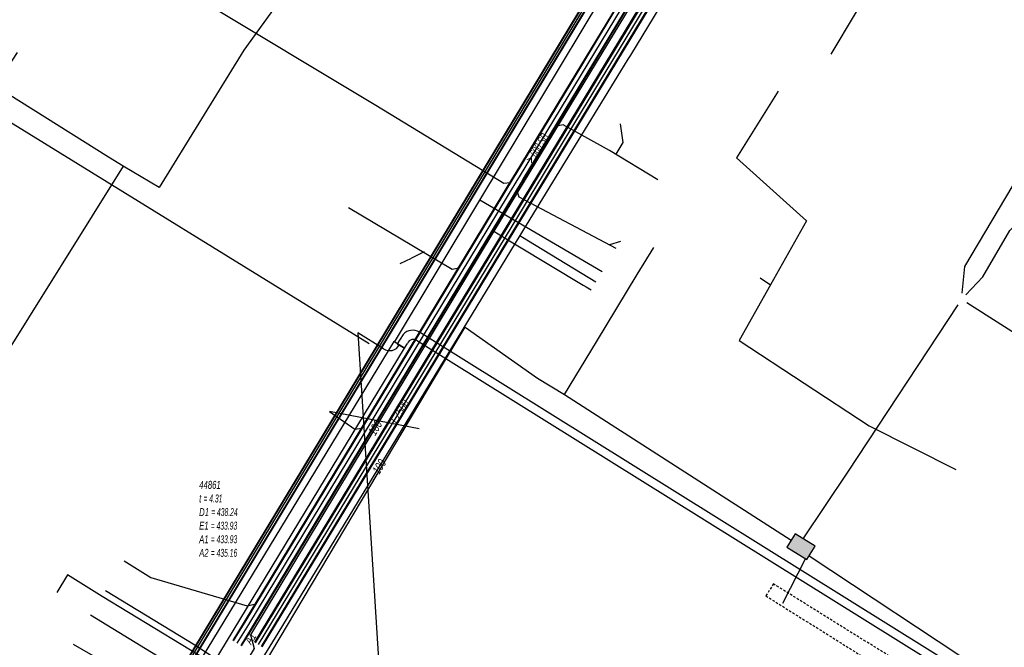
# Model space of a CAD drawing. Header units: metres. Extents: x 2695563 to 2696938, y 1260544 to 1262032.
# Tile 166 of 256: x 2696148 to 2696211, y 1261614 to 1261654. Entities that reach past the tile are written whole.
import ezdxf

# ---------------------------------------------------------------- set-up
doc = ezdxf.new("R2010")
doc.units = ezdxf.units.M
doc.linetypes.add('AUSGEZOGEN', pattern=[0])
doc.linetypes.add('STRICHLINIE2_S3', pattern=[0.25, 0.15, -0.1])
for name, color, linetype in [('AW_LK_ Haltung Text', 7, 'AUSGEZOGEN'), ('AW_LK_Andere Bauwerke Detailpolygon', 24, 'AUSGEZOGEN'), ('AW_LK_Ein-Auslauftext', 24, 'AUSGEZOGEN'), ('AW_LK_Haltung', 24, 'AUSGEZOGEN'), ('AW_LK_Normschacht Text', 24, 'AUSGEZOGEN'), ('EW_LK_Trasseabs', 1, 'AUSGEZOGEN'), ('EW_LK_Trasserand', 1, 'AUSGEZOGEN'), ('FM_LK_SW_BAUWERK', 94, 'AUSGEZOGEN'), ('FM_LK_SW_TRASSEKANTE', 94, 'AUSGEZOGEN'), ('GA_LK_Leitung', 32, 'AUSGEZOGEN'), ('GA_LK_Leitung_Text', 32, 'AUSGEZOGEN'), ('TV_LK_LEITUNG', 92, 'AUSGEZOGEN'), ('WA_LK_Leitung', 171, 'AUSGEZOGEN'), ('WA_LK_Leitung_Text', 171, 'AUSGEZOGEN')]:
    doc.layers.add(name, color=color, linetype=linetype)
doc.styles.add('ARIAL', font='arial.ttf')
pattern_1 = [(0, (2708005, 1273150), (6075, 6075), [6075, -6075]), (90, (2708005, 1273150), (-6075, 6075), [6075, -6075])]

# ---------------------------------------------------------------- blocks, each defined once
blk = doc.blocks.new('COMPLEXOBJECT_1659')
at = {"layer": 'EW_LK_Trasserand', "color": 1, "linetype": 'AUSGEZOGEN', "transparency": 33554687}
blk.add_line((6171.74, 11633.382), (6171.916, 11633.684), dxfattribs=at)
for points in [[(6171.651, 11634.252), (6171.271, 11633.662), (6171.74, 11633.382)], [(6172.557, 11633.847), (6213.047, 11608.593), (6213.322, 11609.034), (6172.674, 11634.387)]]:
    blk.add_lwpolyline(points, dxfattribs=at)
for centre, radius, start, end in [((6172.241, 11633.728), 0.789, 56.67977, 138.35541), ((6172.3, 11633.515), 0.419, 52.2353, 156.29942)]:
    blk.add_arc(centre, radius, start, end, dxfattribs=at)

msp = doc.modelspace()

# ---------------------------------------------------------------- hatches: boundary and pattern name
at = {"layer": 'EW_LK_Trasserand', "lineweight": 18, "transparency": 33554687}
h = msp.add_hatch(dxfattribs=at)
h.set_pattern_fill('MUSTER', color=1, scale=6075, style=0, pattern_type=2)
h.set_pattern_definition(pattern_1)
h.paths.add_polyline_path([(2696172.71, 1261633.192), (2696172.886, 1261633.494), (2696172.897, 1261633.516), (2696172.908, 1261633.538), (2696172.921, 1261633.559), (2696172.936, 1261633.579), (2696172.951, 1261633.598), (2696172.968, 1261633.616), (2696172.985, 1261633.633), (2696173.004, 1261633.649), (2696173.023, 1261633.664), (2696173.043, 1261633.678), (2696173.064, 1261633.691), (2696173.086, 1261633.702), (2696173.108, 1261633.712), (2696173.131, 1261633.721), (2696173.155, 1261633.729), (2696173.179, 1261633.735), (2696173.203, 1261633.739), (2696173.227, 1261633.743), (2696173.252, 1261633.744), (2696173.276, 1261633.745), (2696173.301, 1261633.744), (2696173.325, 1261633.741), (2696173.349, 1261633.737), (2696173.373, 1261633.732), (2696173.397, 1261633.725), (2696173.42, 1261633.717), (2696173.443, 1261633.708), (2696173.465, 1261633.697), (2696173.486, 1261633.685), (2696173.507, 1261633.671), (2696173.527, 1261633.657), (2696214.017, 1261608.403), (2696214.292, 1261608.844), (2696173.644, 1261634.197), (2696173.613, 1261634.216), (2696173.582, 1261634.234), (2696173.549, 1261634.25), (2696173.516, 1261634.265), (2696173.482, 1261634.278), (2696173.448, 1261634.29), (2696173.413, 1261634.3), (2696173.378, 1261634.309), (2696173.342, 1261634.316), (2696173.306, 1261634.321), (2696173.27, 1261634.324), (2696173.234, 1261634.326), (2696173.198, 1261634.327), (2696173.162, 1261634.325), (2696173.125, 1261634.322), (2696173.089, 1261634.317), (2696173.054, 1261634.311), (2696173.018, 1261634.303), (2696172.983, 1261634.293), (2696172.949, 1261634.282), (2696172.915, 1261634.269), (2696172.882, 1261634.255), (2696172.849, 1261634.239), (2696172.817, 1261634.222), (2696172.786, 1261634.203), (2696172.756, 1261634.183), (2696172.727, 1261634.161), (2696172.699, 1261634.138), (2696172.672, 1261634.114), (2696172.646, 1261634.089), (2696172.621, 1261634.062), (2696172.241, 1261633.472)], flags=0)
h = msp.add_hatch(dxfattribs=at)
h.set_pattern_fill('MUSTER', color=1, scale=6075, style=0, pattern_type=2)
h.set_pattern_definition(pattern_1)
h.paths.add_polyline_path([(2696156.824, 1261606.83), (2696160.565, 1261613.175), (2696172.71, 1261633.192), (2696172.026, 1261633.607), (2696159.879, 1261613.587), (2696156.088, 1261607.275)], flags=0)
at = {"layer": 'FM_LK_SW_BAUWERK', "transparency": 33554687}
msp.add_hatch(color=7, dxfattribs=at).paths.add_polyline_path([(2696197.477, 1261621.424), (2696196.947, 1261620.576), (2696198.219, 1261619.781), (2696198.749, 1261620.629)])

# ---------------------------------------------------------------- linework, layer by layer
at = {"layer": 'AW_LK_Andere Bauwerke Detailpolygon', "color": 24, "linetype": 'STRICHLINIE2_S3', "transparency": 33554687}
msp.add_lwpolyline([(2696196.102, 1261618.234), (2696195.62, 1261617.485), (2696220.073, 1261602.093), (2696223.631, 1261607.664), (2696242.461, 1261595.68), (2696242.983, 1261596.522), (2696223.303, 1261609.046), (2696219.763, 1261603.484), (2696196.102, 1261618.234)], close=True, dxfattribs=at)
at = {"layer": 'AW_LK_Haltung', "color": 24, "linetype": 'AUSGEZOGEN', "transparency": 33554687}
for p, q in [((2696155.29, 1261657.98), (2696170.892, 1261648.599)), ((2696188.771, 1261643.86), (2696185.694, 1261645.729)), ((2696186.392, 1261639.945), (2696185.699, 1261639.737)), ((2696173.949, 1261639.295), (2696173.144, 1261638.908)), ((2696172.424, 1261638.559), (2696173.144, 1261638.908)), ((2696173.641, 1261628.077), (2696167.948, 1261629.181)), ((2696154.92, 1261619.71), (2696156.62, 1261618.64)), ((2696151.69, 1261614.42), (2696153.5, 1261613.39))]:
    msp.add_line(p, q, dxfattribs=at)
at = {"layer": 'AW_LK_Haltung', "linetype": 'AUSGEZOGEN', "transparency": 33554687}
for p, q in [((2696183.226, 1261650.016), (2696187.576, 1261657.22)), ((2696183.243, 1261650.005), (2696187.593, 1261657.209)), ((2696183.261, 1261649.995), (2696187.611, 1261657.199)), ((2696183.739, 1261649.705), (2696188.089, 1261656.909)), ((2696183.757, 1261649.695), (2696188.107, 1261656.899)), ((2696183.774, 1261649.684), (2696188.124, 1261656.888)), ((2696179.719, 1261644.216), (2696183.226, 1261650.016)), ((2696179.736, 1261644.205), (2696183.243, 1261650.005)), ((2696179.754, 1261644.195), (2696183.261, 1261649.995)), ((2696180.232, 1261643.905), (2696183.739, 1261649.705)), ((2696180.25, 1261643.895), (2696183.757, 1261649.695)), ((2696180.267, 1261643.884), (2696183.774, 1261649.684)), ((2696179.577, 1261643.982), (2696179.719, 1261644.216)), ((2696179.594, 1261643.971), (2696179.736, 1261644.205)), ((2696179.612, 1261643.961), (2696179.754, 1261644.195)), ((2696170.567, 1261629.082), (2696179.577, 1261643.982)), ((2696170.584, 1261629.071), (2696179.594, 1261643.971)), ((2696170.602, 1261629.061), (2696179.612, 1261643.961)), ((2696171.08, 1261628.771), (2696180.09, 1261643.671)), ((2696171.098, 1261628.761), (2696180.108, 1261643.661)), ((2696171.115, 1261628.75), (2696180.125, 1261643.65)), ((2696180.09, 1261643.671), (2696180.232, 1261643.905)), ((2696180.108, 1261643.661), (2696180.25, 1261643.895)), ((2696180.125, 1261643.65), (2696180.267, 1261643.884)), ((2696162.558, 1261615.84), (2696170.567, 1261629.082)), ((2696162.576, 1261615.829), (2696170.584, 1261629.071)), ((2696162.593, 1261615.819), (2696170.602, 1261629.061)), ((2696163.071, 1261615.527), (2696171.08, 1261628.771)), ((2696163.088, 1261615.517), (2696171.098, 1261628.761)), ((2696163.106, 1261615.506), (2696171.115, 1261628.75)), ((2696161.829, 1261614.655), (2696162.558, 1261615.84)), ((2696161.847, 1261614.644), (2696162.576, 1261615.829)), ((2696161.864, 1261614.634), (2696162.593, 1261615.819)), ((2696162.34, 1261614.34), (2696163.071, 1261615.527)), ((2696162.357, 1261614.33), (2696163.088, 1261615.517)), ((2696162.375, 1261614.319), (2696163.106, 1261615.506))]:
    msp.add_line(p, q, dxfattribs=at)
at = {"layer": 'AW_LK_Haltung', "color": 255, "transparency": 33554687}
for p, q in [((2696183.5, 1261649.85), (2696187.85, 1261657.054)), ((2696179.993, 1261644.05), (2696183.5, 1261649.85)), ((2696179.851, 1261643.816), (2696179.993, 1261644.05)), ((2696170.841, 1261628.916), (2696179.851, 1261643.816)), ((2696162.832, 1261615.673), (2696170.841, 1261628.916)), ((2696162.102, 1261614.487), (2696162.832, 1261615.673))]:
    msp.add_line(p, q, dxfattribs=at)
at = {"layer": 'AW_LK_Haltung', "color": 24, "linetype": 'AUSGEZOGEN', "transparency": 33554687}
for points in [[(2696170.892, 1261648.599), (2696178.991, 1261643.657), (2696179.41, 1261643.703)], [(2696185.694, 1261645.729), (2696182.752, 1261647.344), (2696182.251, 1261647.244)], [(2696186.372, 1261647.423), (2696186.547, 1261646.224), (2696186.109, 1261645.498)], [(2696186.13, 1261639.51), (2696179.967, 1261642.763), (2696179.824, 1261643.216)], [(2696169.142, 1261642.118), (2696175.723, 1261638.202), (2696176.148, 1261638.294)], [(2696167.948, 1261629.181), (2696169.551, 1261628.062), (2696169.996, 1261628.125)], [(2696156.62, 1261618.64), (2696162.724, 1261616.847), (2696163.276, 1261616.977)]]:
    msp.add_lwpolyline(points, dxfattribs=at)
at = {"layer": 'EW_LK_Trasseabs', "color": 1, "linetype": 'AUSGEZOGEN', "transparency": 33554687}
for p, q in [((2696177.487, 1261642.578), (2696187.655, 1261659.484)), ((2696170.459, 1261633.459), (2696138.076, 1261653.442)), ((2696172.077, 1261633.577), (2696177.487, 1261642.578)), ((2696185.234, 1261638.039), (2696177.487, 1261642.578)), ((2696171.373, 1261633.153), (2696169.746, 1261634.152)), ((2696169.746, 1261634.152), (2696171.203, 1261610.969)), ((2696151.329, 1261618.825), (2696150.656, 1261617.703)), ((2696153.527, 1261617.444), (2696151.329, 1261618.825)), ((2696160.222, 1261613.381), (2696153.527, 1261617.444))]:
    msp.add_line(p, q, dxfattribs=at)
msp.add_arc((2696171.762, 1261633.715), 0.683, 235.33169, 332.55103, dxfattribs=at)
at = {"layer": 'EW_LK_Trasserand', "color": 1, "linetype": 'AUSGEZOGEN', "transparency": 33554687}
msp.add_lwpolyline([(2696156.824, 1261606.83), (2696160.565, 1261613.175), (2696172.71, 1261633.192), (2696172.026, 1261633.607), (2696159.879, 1261613.587), (2696156.088, 1261607.275), (2696156.824, 1261606.83)], close=True, dxfattribs=at)
at = {"layer": 'FM_LK_SW_BAUWERK', "color": 94, "transparency": 33554687}
msp.add_lwpolyline([(2696197.477, 1261621.424), (2696196.947, 1261620.576), (2696198.219, 1261619.781), (2696198.749, 1261620.629), (2696197.477, 1261621.424)], close=True, dxfattribs=at)
at = {"layer": 'FM_LK_SW_TRASSEKANTE', "color": 94, "linetype": 'AUSGEZOGEN', "transparency": 33554687}
for p, q in [((2696182.841, 1261630.249), (2696197.217, 1261621.009)), ((2696198.123, 1261619.841), (2696196.663, 1261617.001)), ((2696198.367, 1261620.017), (2696216.295, 1261608.18))]:
    msp.add_line(p, q, dxfattribs=at)
for points in [[(2696208.064, 1261636.671), (2696208.237, 1261638.361), (2696216.903, 1261652.961), (2696217.413, 1261653.821), (2696205.262, 1261661.077), (2696204.955, 1261660.561), (2696203.334, 1261657.84), (2696201.274, 1261654.411), (2696199.729, 1261651.84)], [(2696208.297, 1261636.565), (2696209.368, 1261637.705), (2696211.077, 1261640.648), (2696214.008, 1261643.403), (2696216.856, 1261646.213), (2696219.64, 1261648.96)], [(2696182.841, 1261630.249), (2696184.866, 1261633.582), (2696187.463, 1261637.855), (2696188.501, 1261639.564)], [(2696197.982, 1261621.108), (2696200.813, 1261625.336), (2696207.803, 1261635.939)], [(2696216.51, 1261631.01), (2696212.66, 1261633.32), (2696208.36, 1261636.058)], [(2696157.98, 1261603.083), (2696160.595, 1261607.728), (2696174.67, 1261631.391), (2696176.558, 1261634.518), (2696181.132, 1261631.287), (2696182.841, 1261630.249)]]:
    msp.add_lwpolyline(points, dxfattribs=at)
at = {"layer": 'GA_LK_Leitung', "linetype": 'AUSGEZOGEN', "transparency": 33554687}
for p, q in [((2696202.488, 1261685.574), (2696158.703, 1261613.101)), ((2696202.504, 1261685.565), (2696158.719, 1261613.092)), ((2696202.52, 1261685.555), (2696158.735, 1261613.082)), ((2696202.744, 1261685.419), (2696158.959, 1261612.946)), ((2696202.76, 1261685.409), (2696158.975, 1261612.936)), ((2696202.776, 1261685.4), (2696158.991, 1261612.927))]:
    msp.add_line(p, q, dxfattribs=at)
at = {"layer": 'GA_LK_Leitung', "color": 255, "linetype": 'AUSGEZOGEN', "transparency": 33554687}
msp.add_line((2696202.632, 1261685.487), (2696158.847, 1261613.014), dxfattribs=at)
at = {"layer": 'GA_LK_Leitung', "color": 32, "linetype": 'AUSGEZOGEN', "transparency": 33554687}
for points in [[(2696204.82, 1261686.66), (2696202.14, 1261682.27), (2696202.62, 1261680.63), (2696178.361, 1261640.607), (2696162.93, 1261615.02), (2696163.17, 1261614.14), (2696162.68, 1261613.34), (2696161.884, 1261613.218), (2696161.552, 1261612.741), (2696161.432, 1261612.568)], [(2696178.361, 1261640.607), (2696179.472, 1261639.937), (2696179.883, 1261639.689), (2696184.029, 1261637.189), (2696184.222, 1261637.073), (2696184.533, 1261636.885)], [(2696160.71, 1261611.404), (2696159.507, 1261612.141), (2696159.294, 1261612.271), (2696159.03, 1261612.433), (2696158.698, 1261612.637), (2696158.348, 1261612.851), (2696158.084, 1261613.013), (2696152.803, 1261616.25)]]:
    msp.add_lwpolyline(points, dxfattribs=at)
at = {"layer": 'TV_LK_LEITUNG', "color": 92, "linetype": 'AUSGEZOGEN', "transparency": 33554687}
for p, q in [((2696154.862, 1261644.741), (2696143.584, 1261626.663)), ((2696195.247, 1261637.648), (2696195.909, 1261637.205))]:
    msp.add_line(p, q, dxfattribs=at)
for points in [[(2696193.574, 1261675.006), (2696187.424, 1261665.953), (2696176.23, 1261672.626), (2696171.399, 1261664.389), (2696162.513, 1261652.085), (2696157.149, 1261643.387), (2696154.862, 1261644.741)], [(2696154.862, 1261644.741), (2696153.927, 1261645.294), (2696146.751, 1261649.81), (2696148.159, 1261651.94)], [(2696196.397, 1261649.481), (2696193.759, 1261645.271), (2696198.198, 1261641.263), (2696195.909, 1261637.205)], [(2696195.909, 1261637.205), (2696193.919, 1261633.676), (2696202.168, 1261628.262), (2696207.664, 1261625.486)]]:
    msp.add_lwpolyline(points, dxfattribs=at)
at = {"layer": 'WA_LK_Leitung', "linetype": 'AUSGEZOGEN', "transparency": 33554687}
for p, q in [((2696208.311, 1261689.019), (2696163.182, 1261614.538)), ((2696208.338, 1261689.002), (2696163.209, 1261614.522)), ((2696208.365, 1261688.986), (2696163.236, 1261614.505)), ((2696208.739, 1261688.76), (2696163.61, 1261614.279)), ((2696208.766, 1261688.744), (2696163.637, 1261614.262)), ((2696208.793, 1261688.727), (2696163.664, 1261614.246))]:
    msp.add_line(p, q, dxfattribs=at)
at = {"layer": 'WA_LK_Leitung', "color": 255, "linetype": 'AUSGEZOGEN', "transparency": 33554687}
msp.add_line((2696208.552, 1261688.873), (2696163.423, 1261614.392), dxfattribs=at)
at = {"layer": 'WA_LK_Leitung', "color": 7, "linetype": 'AUSGEZOGEN', "transparency": 33554687}
msp.add_line((2696159.403, 1261614.364), (2696153.746, 1261617.804), dxfattribs=at)
for points in [[(2696210.726, 1261690.635), (2696210.257, 1261689.872), (2696206.02, 1261682.97), (2696205.43, 1261682.84), (2696204.45, 1261681.3), (2696204.522, 1261680.856), (2696203.671, 1261679.437), (2696191.54, 1261659.21), (2696187.031, 1261651.775), (2696186.87, 1261651.51)], [(2696186.87, 1261651.51), (2696186.393, 1261650.747), (2696180.014, 1261640.327), (2696164.662, 1261615.115), (2696162.82, 1261612.09)], [(2696180.014, 1261640.327), (2696180.568, 1261639.99), (2696184.839, 1261637.389)], [(2696161.54, 1261612.946), (2696161.361, 1261613.066), (2696161.21, 1261613.166), (2696161.006, 1261613.301), (2696159.403, 1261614.364)]]:
    msp.add_lwpolyline(points, dxfattribs=at)

# ---------------------------------------------------------------- block references
at = {"layer": 'EW_LK_Trasserand', "color": 1, "linetype": 'AUSGEZOGEN', "lineweight": -3, "transparency": 33554687}
msp.add_blockref('COMPLEXOBJECT_1659', (2690000.97, 1249999.81), dxfattribs=at)

# ---------------------------------------------------------------- texts
at = {"layer": 'AW_LK_ Haltung Text', "color": 24, "transparency": 33554687, "insert": (2696181.118, 1261645.873), "char_height": 0.55705, "width": 2.45674, "attachment_point": 5, "rotation": 57.8484, "style": 'ARIAL'}
msp.add_mtext('\\A1;{\\fArial|i1|b0;\\H0.557054;\\W0.700000;\\C24;> \\W0.490000;600 SB}\\P', dxfattribs=at)
at = {"layer": 'AW_LK_Ein-Auslauftext', "color": 24, "transparency": 33554687, "insert": (2696162.986, 1261614.357), "char_height": 0.55705, "width": 0.85544, "attachment_point": 7, "rotation": 58.8384, "style": 'ARIAL'}
msp.add_mtext('\\A1;{\\fArial|i1|b0;\\H0.557054;\\W0.700000;\\C24;A1}\\P', dxfattribs=at)
at = {"layer": 'AW_LK_Normschacht Text', "color": 24, "transparency": 33554687, "insert": (2696159.682, 1261624.775), "char_height": 0.50641, "width": 2.83518, "attachment_point": 1, "line_spacing_factor": 1.024096, "style": 'ARIAL'}
msp.add_mtext('\\A1;{\\fArial|i1|b0;\\H0.506413;\\W0.694636;\\C24;44861}\\P{\\fArial|i1|b0;\\H0.505000;\\W0.694636;\\C24;t \\W0.486245;= 4.31}\\P{\\fArial|i1|b0;\\H0.505000;\\W0.694636;\\C24;D1 \\W0.486245;= 438.24}\\P{\\fArial|i1|b0;\\H0.505000;\\W0.694636;\\C24;E1 \\W0.486245;= 433.93}\\P{\\fArial|i1|b0;\\H0.505000;\\W0.694636;\\C24;A1 \\W0.486245;= 433.93}\\P{\\fArial|i1|b0;\\H0.505000;\\W0.694636;\\C24;A2 \\W0.486245;= 435.16}\\P', dxfattribs=at)
at = {"layer": 'GA_LK_Leitung_Text', "color": 32, "transparency": 33554687, "insert": (2696170.848, 1261628.138), "char_height": 0.55825, "width": 1.10806, "attachment_point": 5, "rotation": 58.9068, "style": 'ARIAL'}
msp.add_mtext('\\A1;{\\fArial|i1|b0;\\H0.558250;\\W0.700000;\\C32;100}\\P', dxfattribs=at)
at = {"layer": 'WA_LK_Leitung_Text', "color": 7, "transparency": 33554687, "char_height": 0.55426, "attachment_point": 5, "style": 'ARIAL'}
for s, insert, width, rotation in [('\\A1;{\\fArial|i1|b0;\\H0.554263;\\W0.700000;\\C7;FZ500}\\P', (2696172.395, 1261629.187), 1.76538, 58.788), ('\\A1;{\\fArial|i1|b0;\\H0.554263;\\W0.700000;\\C7;100}\\P', (2696171.102, 1261625.68), 1.10014, 58.662)]:
    msp.add_mtext(s, dxfattribs=dict(at, insert=insert, width=width, rotation=rotation))

doc.saveas('drawing.dxf')
